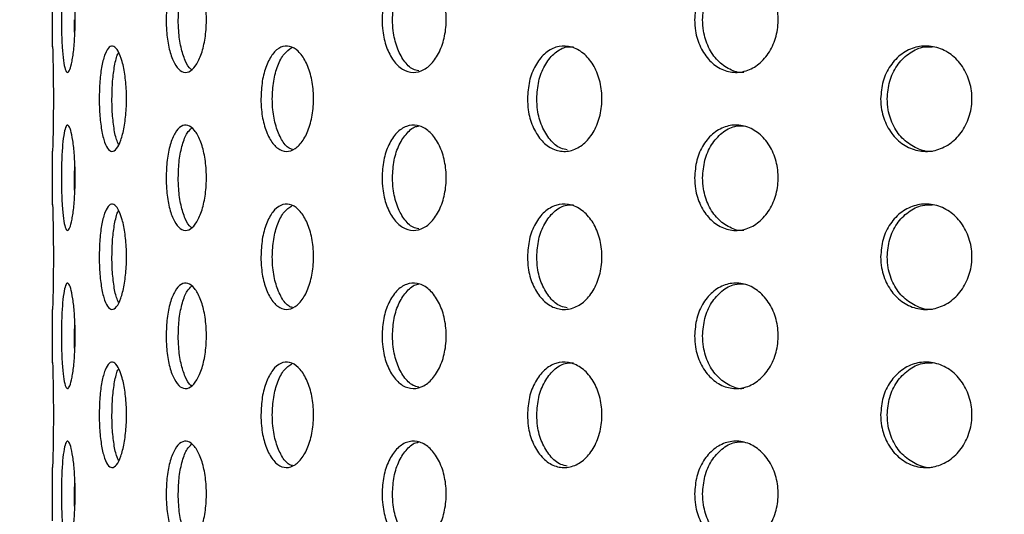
# Model space of a CAD drawing. Header units: millimetres. Extents: x 9412 to 81449, y 6786 to 18619.
# Tile 22 of 41: x 78422 to 78497, y 11873 to 11910. Entities that reach past the tile are written whole.
import ezdxf

# ---------------------------------------------------------------- set-up
doc = ezdxf.new("R2010")
doc.units = ezdxf.units.MM
doc.layers.add('Rysunek', color=7, linetype='Continuous', lineweight=25)
doc.layers.add('S_OPISY_ZB', color=3, linetype='Continuous', lineweight=25)
doc.styles.add('ISOCP', font='simplex.shx', dxfattribs={"width": 0.7})
doc.styles.add('styl3', font='arial.ttf', dxfattribs={"height": 180})
doc.dimstyles.new('ISO-100', dxfattribs={"dimtxt": 180, "dimasz": 130, "dimexe": 1.25, "dimexo": 0.625, "dimgap": 35, "dimtad": 1, "dimtoh": 1, "dimdec": 0, "dimtxsty": 'styl3', "dimcen": 5, "dimclrt": 256, "dimadec": 0, "dimazin": 0, "dimtfac": 1, "dimtdec": 0, "dimtmove": 0, "dimatfit": 3, "dimfxl": 1, "dimarcsym": 0})

# ---------------------------------------------------------------- blocks, each defined once
blk = doc.blocks.new('*D2')
at = {"layer": 'Defpoints', "color": 0}
for p in [(79931.794, 13076.435), (76210.976, 13075.81), (79931.794, 11323.657)]:
    blk.add_point(p, dxfattribs=at)
at = {"layer": 'S_OPISY_ZB', "color": 0, "linetype": 'ByBlock', "lineweight": -2, "ltscale": 200}
for p, q in [((79931.794, 13075.81), (79931.794, 11322.407)), ((76210.976, 13075.185), (76210.976, 11322.407)), ((76340.976, 11323.657), (79801.794, 11323.657))]:
    blk.add_line(p, q, dxfattribs=at)
at = {"layer": 'S_OPISY_ZB', "color": 0}
for points in [[(76340.976, 11345.323), (76340.976, 11301.99), (76210.976, 11323.657)], [(79801.794, 11301.99), (79801.794, 11345.323), (79931.794, 11323.657)]]:
    blk.add_solid(points, dxfattribs=at)
at = {"layer": 'S_OPISY_ZB', "insert": (77821.625, 11408.657), "char_height": 100, "attachment_point": 5, "style": 'ISOCP'}
blk.add_mtext('3720', dxfattribs=at)

msp = doc.modelspace()

# ---------------------------------------------------------------- linework, layer by layer
at = {"layer": 'Rysunek', "ltscale": 200}
for p, q in [((78424.301, 11908.2, -1.415), (78424.301, 11912.258, -1.415)), ((78424.301, 11896.2, -1.415), (78424.301, 11900.258, -1.415)), ((78425.964, 11898.251, -1.415), (78425.983, 11899.342, -1.415)), ((78424.301, 11884.2, -1.415), (78424.301, 11888.258, -1.415)), ((78425.964, 11886.251, -1.415), (78425.983, 11887.342, -1.415)), ((78424.301, 11872.2, -1.415), (78424.301, 11876.258, -1.415)), ((78425.964, 11874.251, -1.415), (78425.983, 11875.342, -1.415))]:
    msp.add_line(p, q, dxfattribs=at)
for points, knots in [([(78424.972, 11910.251, -1.415), (78424.976, 11910.701, -1.415), (78424.985, 11911.6, -1.415), (78425.056, 11912.797, -1.415), (78425.168, 11913.708, -1.415), (78425.318, 11914.228, -1.415), (78425.494, 11914.301, -1.415), (78425.677, 11913.917, -1.415), (78425.843, 11913.12, -1.415), (78425.965, 11911.999, -1.415), (78426.025, 11910.682, -1.415), (78426.011, 11909.316, -1.415), (78425.926, 11908.055, -1.415), (78425.785, 11907.043, -1.415), (78425.61, 11906.391, -1.415), (78425.426, 11906.175, -1.415), (78425.258, 11906.418, -1.415), (78425.121, 11907.093, -1.415), (78425.025, 11908.124, -1.415), (78424.978, 11909.239, -1.415), (78424.974, 11909.969, -1.415), (78424.972, 11910.251, -1.415)], [0, 0, 0, 0, 0.053672, 0.107343, 0.16103, 0.214727, 0.268407, 0.32207, 0.375742, 0.429435, 0.483129, 0.536801, 0.590464, 0.644143, 0.69784, 0.751527, 0.805193, 0.85886, 0.912547, 0.966244, 1, 1, 1, 1]), ([(78432.912, 11910.251, -1.415), (78432.927, 11910.701, -1.415), (78432.959, 11911.6, -1.415), (78433.205, 11912.797, -1.415), (78433.574, 11913.708, -1.415), (78434.045, 11914.228, -1.415), (78434.565, 11914.301, -1.415), (78435.079, 11913.917, -1.415), (78435.523, 11913.12, -1.415), (78435.843, 11911.999, -1.415), (78435.995, 11910.682, -1.415), (78435.96, 11909.316, -1.415), (78435.741, 11908.055, -1.415), (78435.37, 11907.043, -1.415), (78434.892, 11906.391, -1.415), (78434.369, 11906.175, -1.415), (78433.86, 11906.418, -1.415), (78433.422, 11907.093, -1.415), (78433.099, 11908.124, -1.415), (78432.934, 11909.239, -1.415), (78432.918, 11909.969, -1.415), (78432.912, 11910.251, -1.415)], [0, 0, 0, 0, 0.053672, 0.107343, 0.16103, 0.214727, 0.268407, 0.32207, 0.375742, 0.429435, 0.483129, 0.536801, 0.590464, 0.644144, 0.69784, 0.751528, 0.805193, 0.85886, 0.912547, 0.966244, 1, 1, 1, 1]), ([(78433.836, 11910.251, -1.415), (78433.851, 11910.702, -1.415), (78433.882, 11911.603, -1.415), (78434.13, 11912.788, -1.415), (78434.458, 11913.654, -1.415), (78434.733, 11913.906, -1.415), (78434.848, 11914.012, -1.415)], [0, 0, 0, 0, 0.268611, 0.537219, 0.805905, 1, 1, 1, 1]), ([(78449.294, 11910.251, -1.415), (78449.32, 11910.701, -1.415), (78449.372, 11911.6, -1.415), (78449.776, 11912.797, -1.415), (78450.377, 11913.708, -1.415), (78451.137, 11914.228, -1.415), (78451.967, 11914.301, -1.415), (78452.776, 11913.917, -1.415), (78453.469, 11913.12, -1.415), (78453.964, 11911.999, -1.415), (78454.198, 11910.682, -1.415), (78454.144, 11909.316, -1.415), (78453.807, 11908.055, -1.415), (78453.23, 11907.043, -1.415), (78452.483, 11906.391, -1.415), (78451.654, 11906.175, -1.415), (78450.841, 11906.418, -1.415), (78450.13, 11907.093, -1.415), (78449.602, 11908.124, -1.415), (78449.331, 11909.239, -1.415), (78449.305, 11909.969, -1.415), (78449.294, 11910.251, -1.415)], [0, 0, 0, 0, 0.053672, 0.107344, 0.16103, 0.214727, 0.268407, 0.32207, 0.375742, 0.429435, 0.483129, 0.536801, 0.590464, 0.644143, 0.69784, 0.751527, 0.805193, 0.85886, 0.912547, 0.966244, 1, 1, 1, 1]), ([(78450.088, 11910.251, -1.415), (78450.114, 11910.7, -1.415), (78450.165, 11911.599, -1.415), (78450.569, 11912.804, -1.415), (78451.173, 11913.681, -1.415), (78451.712, 11914.146, -1.415), (78452.028, 11914.162, -1.415), (78452.071, 11914.165, -1.415)], [0, 0, 0, 0, 0.240442, 0.48088, 0.721389, 0.961944, 1, 1, 1, 1]), ([(78473.003, 11910.251, -1.415), (78473.037, 11910.701, -1.415), (78473.106, 11911.6, -1.415), (78473.641, 11912.797, -1.415), (78474.433, 11913.708, -1.415), (78475.43, 11914.228, -1.415), (78476.512, 11914.301, -1.415), (78477.562, 11913.917, -1.415), (78478.456, 11913.12, -1.415), (78479.092, 11911.999, -1.415), (78479.394, 11910.682, -1.415), (78479.324, 11909.316, -1.415), (78478.891, 11908.055, -1.415), (78478.148, 11907.043, -1.415), (78477.182, 11906.391, -1.415), (78476.106, 11906.175, -1.415), (78475.042, 11906.418, -1.415), (78474.108, 11907.093, -1.415), (78473.411, 11908.124, -1.415), (78473.052, 11909.239, -1.415), (78473.017, 11909.969, -1.415), (78473.003, 11910.251, -1.415)], [0, 0, 0, 0, 0.053672, 0.107343, 0.16103, 0.214727, 0.268407, 0.32207, 0.375742, 0.429435, 0.483129, 0.536801, 0.590464, 0.644143, 0.69784, 0.751527, 0.805194, 0.85886, 0.912547, 0.966244, 1, 1, 1, 1]), ([(78473.612, 11910.251, -1.415), (78473.646, 11910.701, -1.415), (78473.715, 11911.6, -1.415), (78474.25, 11912.8, -1.415), (78475.042, 11913.696, -1.415), (78475.924, 11914.204, -1.415), (78476.516, 11914.201, -1.415), (78476.752, 11914.2, -1.415)], [0, 0, 0, 0, 0.214677, 0.429352, 0.644089, 0.858867, 1, 1, 1, 1]), ([(78425.985, 11909.12, -1.415), (78425.98, 11909.216, -1.415), (78425.964, 11909.571, -1.415), (78425.964, 11909.965, -1.415), (78425.964, 11910.251, -1.415)], [0, 0, 0, 0, 0.271123, 1, 1, 1, 1]), ([(78434.867, 11906.456, -1.415), (78434.843, 11906.466, -1.415), (78434.652, 11906.548, -1.415), (78434.349, 11907.12, -1.415), (78434.022, 11908.117, -1.415), (78433.859, 11909.24, -1.415), (78433.842, 11909.97, -1.415), (78433.836, 11910.251, -1.415)], [0, 0, 0, 0, 0.037549, 0.302685, 0.567927, 0.833217, 1, 1, 1, 1]), ([(78452.073, 11906.364, -1.415), (78451.93, 11906.395, -1.415), (78451.517, 11906.483, -1.415), (78450.925, 11907.107, -1.415), (78450.396, 11908.12, -1.415), (78450.125, 11909.24, -1.415), (78450.098, 11909.97, -1.415), (78450.088, 11910.251, -1.415)], [0, 0, 0, 0, 0.1269, 0.367421, 0.608039, 0.848701, 1, 1, 1, 1]), ([(78476.748, 11906.258, -1.415), (78476.737, 11906.256, -1.415), (78476.375, 11906.181, -1.415), (78475.649, 11906.451, -1.415), (78474.718, 11907.084, -1.415), (78474.02, 11908.126, -1.415), (78473.662, 11909.239, -1.415), (78473.626, 11909.969, -1.415), (78473.612, 11910.251, -1.415)], [0, 0, 0, 0, 0.006338, 0.22095, 0.435563, 0.650261, 0.864999, 1, 1, 1, 1]), ([(78424.302, 11908.2, -1.415), (78424.302, 11908.214, -1.415), (78424.3, 11908.269, -1.415), (78424.311, 11907.897, -1.415), (78424.331, 11907.125, -1.415), (78424.351, 11905.998, -1.415), (78424.363, 11904.682, -1.415), (78424.36, 11903.316, -1.415), (78424.344, 11902.054, -1.415), (78424.323, 11901.048, -1.415), (78424.304, 11900.376, -1.415), (78424.302, 11900.297, -1.415), (78424.301, 11900.258, -1.415)], [0, 0, 0, 0, 0.037008, 0.144335, 0.251679, 0.359067, 0.466455, 0.573801, 0.681127, 0.788487, 0.895881, 1, 1, 1, 1]), ([(78427.838, 11904.251, -1.415), (78427.849, 11904.701, -1.415), (78427.869, 11905.6, -1.415), (78428.029, 11906.797, -1.415), (78428.271, 11907.708, -1.415), (78428.584, 11908.228, -1.415), (78428.936, 11908.301, -1.415), (78429.287, 11907.917, -1.415), (78429.595, 11907.12, -1.415), (78429.818, 11905.999, -1.415), (78429.925, 11904.682, -1.415), (78429.9, 11903.316, -1.415), (78429.747, 11902.056, -1.415), (78429.488, 11901.043, -1.415), (78429.159, 11900.391, -1.415), (78428.803, 11900.175, -1.415), (78428.461, 11900.418, -1.415), (78428.171, 11901.093, -1.415), (78427.96, 11902.124, -1.415), (78427.853, 11903.239, -1.415), (78427.843, 11903.969, -1.415), (78427.838, 11904.251, -1.415)], [0, 0, 0, 0, 0.053672, 0.107343, 0.16103, 0.214727, 0.268407, 0.32207, 0.375742, 0.429435, 0.483129, 0.536801, 0.590464, 0.644143, 0.69784, 0.751527, 0.805193, 0.85886, 0.912547, 0.966244, 1, 1, 1, 1]), ([(78428.805, 11904.251, -1.415), (78428.815, 11904.703, -1.415), (78428.834, 11905.606, -1.415), (78428.998, 11906.776, -1.415), (78429.166, 11907.525, -1.415), (78429.293, 11907.719, -1.415), (78429.316, 11907.754, -1.415)], [0, 0, 0, 0, 0.31075, 0.621498, 0.932337, 1, 1, 1, 1]), ([(78440.105, 11904.251, -1.415), (78440.125, 11904.701, -1.415), (78440.167, 11905.6, -1.415), (78440.495, 11906.797, -1.415), (78440.984, 11907.708, -1.415), (78441.605, 11908.228, -1.415), (78442.286, 11908.301, -1.415), (78442.953, 11907.917, -1.415), (78443.527, 11907.12, -1.415), (78443.938, 11905.999, -1.415), (78444.133, 11904.682, -1.415), (78444.087, 11903.316, -1.415), (78443.808, 11902.056, -1.415), (78443.329, 11901.043, -1.415), (78442.711, 11900.391, -1.415), (78442.03, 11900.175, -1.415), (78441.363, 11900.418, -1.415), (78440.783, 11901.093, -1.415), (78440.354, 11902.124, -1.415), (78440.135, 11903.239, -1.415), (78440.113, 11903.969, -1.415), (78440.105, 11904.251, -1.415)], [0, 0, 0, 0, 0.053672, 0.107343, 0.16103, 0.214727, 0.268407, 0.32207, 0.375742, 0.429435, 0.483129, 0.536801, 0.590464, 0.644143, 0.69784, 0.751527, 0.805193, 0.85886, 0.912547, 0.966244, 1, 1, 1, 1]), ([(78440.971, 11904.251, -1.415), (78440.992, 11904.701, -1.415), (78441.033, 11905.602, -1.415), (78441.362, 11906.791, -1.415), (78441.839, 11907.714, -1.415), (78442.251, 11907.993, -1.415), (78442.451, 11908.128, -1.415)], [0, 0, 0, 0, 0.253096, 0.506191, 0.75936, 1, 1, 1, 1]), ([(78460.323, 11904.251, -1.415), (78460.354, 11904.701, -1.415), (78460.414, 11905.6, -1.415), (78460.888, 11906.797, -1.415), (78461.591, 11907.708, -1.415), (78462.476, 11908.228, -1.415), (78463.441, 11908.301, -1.415), (78464.378, 11907.917, -1.415), (78465.179, 11907.12, -1.415), (78465.749, 11905.999, -1.415), (78466.019, 11904.682, -1.415), (78465.957, 11903.316, -1.415), (78465.569, 11902.056, -1.415), (78464.903, 11901.043, -1.415), (78464.039, 11900.391, -1.415), (78463.078, 11900.175, -1.415), (78462.132, 11900.418, -1.415), (78461.302, 11901.093, -1.415), (78460.685, 11902.124, -1.415), (78460.367, 11903.239, -1.415), (78460.335, 11903.969, -1.415), (78460.323, 11904.251, -1.415)], [0, 0, 0, 0, 0.053672, 0.107343, 0.16103, 0.214727, 0.268407, 0.32207, 0.375742, 0.429435, 0.483129, 0.536801, 0.590464, 0.644143, 0.69784, 0.751527, 0.805193, 0.85886, 0.912547, 0.966244, 1, 1, 1, 1]), ([(78461.031, 11904.251, -1.415), (78461.061, 11904.701, -1.415), (78461.122, 11905.6, -1.415), (78461.595, 11906.8, -1.415), (78462.298, 11907.696, -1.415), (78463.081, 11908.204, -1.415), (78463.609, 11908.201, -1.415), (78463.819, 11908.2, -1.415)], [0, 0, 0, 0, 0.214677, 0.429351, 0.644089, 0.858867, 1, 1, 1, 1]), ([(78487.117, 11904.251, -1.415), (78487.154, 11904.701, -1.415), (78487.229, 11905.6, -1.415), (78487.817, 11906.797, -1.415), (78488.685, 11907.708, -1.415), (78489.776, 11908.228, -1.415), (78490.958, 11908.301, -1.415), (78492.101, 11907.917, -1.415), (78493.075, 11907.12, -1.415), (78493.765, 11905.999, -1.415), (78494.092, 11904.682, -1.415), (78494.016, 11903.316, -1.415), (78493.547, 11902.056, -1.415), (78492.739, 11901.043, -1.415), (78491.688, 11900.391, -1.415), (78490.514, 11900.175, -1.415), (78489.352, 11900.418, -1.415), (78488.329, 11901.093, -1.415), (78487.565, 11902.124, -1.415), (78487.171, 11903.239, -1.415), (78487.132, 11903.969, -1.415), (78487.117, 11904.251, -1.415)], [0, 0, 0, 0, 0.053672, 0.107343, 0.16103, 0.214727, 0.268407, 0.32207, 0.375742, 0.429435, 0.483129, 0.536801, 0.590464, 0.644143, 0.69784, 0.751527, 0.805193, 0.85886, 0.912547, 0.966244, 1, 1, 1, 1]), ([(78487.617, 11904.251, -1.415), (78487.655, 11904.701, -1.415), (78487.73, 11905.6, -1.415), (78488.317, 11906.8, -1.415), (78489.186, 11907.696, -1.415), (78490.15, 11908.204, -1.415), (78490.797, 11908.201, -1.415), (78491.054, 11908.2, -1.415)], [0, 0, 0, 0, 0.214677, 0.429351, 0.644089, 0.858868, 1, 1, 1, 1]), ([(78429.312, 11900.777, -1.415), (78429.256, 11900.891, -1.415), (78429.101, 11901.207, -1.415), (78428.928, 11902.135, -1.415), (78428.819, 11903.237, -1.415), (78428.809, 11903.969, -1.415), (78428.805, 11904.251, -1.415)], [0, 0, 0, 0, 0.177287, 0.490228, 0.803223, 1, 1, 1, 1]), ([(78442.495, 11900.398, -1.415), (78442.41, 11900.422, -1.415), (78442.104, 11900.508, -1.415), (78441.652, 11901.111, -1.415), (78441.22, 11902.119, -1.415), (78441.001, 11903.24, -1.415), (78440.979, 11903.97, -1.415), (78440.971, 11904.251, -1.415)], [0, 0, 0, 0, 0.095703, 0.344819, 0.594034, 0.843293, 1, 1, 1, 1]), ([(78463.349, 11900.364, -1.415), (78463.183, 11900.395, -1.415), (78462.702, 11900.483, -1.415), (78462.011, 11901.107, -1.415), (78461.391, 11902.12, -1.415), (78461.074, 11903.24, -1.415), (78461.043, 11903.97, -1.415), (78461.031, 11904.251, -1.415)], [0, 0, 0, 0, 0.126904, 0.367424, 0.608041, 0.8487, 1, 1, 1, 1]), ([(78491.05, 11900.258, -1.415), (78491.038, 11900.256, -1.415), (78490.643, 11900.181, -1.415), (78489.849, 11900.451, -1.415), (78488.83, 11901.084, -1.415), (78488.065, 11902.126, -1.415), (78487.671, 11903.239, -1.415), (78487.632, 11903.969, -1.415), (78487.617, 11904.251, -1.415)], [0, 0, 0, 0, 0.006337, 0.220949, 0.435563, 0.650261, 0.864997, 1, 1, 1, 1]), ([(78424.972, 11898.251, -1.415), (78424.976, 11898.701, -1.415), (78424.985, 11899.6, -1.415), (78425.056, 11900.797, -1.415), (78425.168, 11901.708, -1.415), (78425.318, 11902.228, -1.415), (78425.494, 11902.301, -1.415), (78425.677, 11901.917, -1.415), (78425.843, 11901.12, -1.415), (78425.965, 11899.999, -1.415), (78426.025, 11898.682, -1.415), (78426.011, 11897.316, -1.415), (78425.926, 11896.056, -1.415), (78425.785, 11895.043, -1.415), (78425.61, 11894.391, -1.415), (78425.426, 11894.175, -1.415), (78425.258, 11894.418, -1.415), (78425.121, 11895.093, -1.415), (78425.025, 11896.124, -1.415), (78424.978, 11897.239, -1.415), (78424.974, 11897.969, -1.415), (78424.972, 11898.251, -1.415)], [0, 0, 0, 0, 0.053672, 0.107343, 0.16103, 0.214727, 0.268407, 0.32207, 0.375742, 0.429435, 0.483129, 0.536801, 0.590464, 0.644144, 0.69784, 0.751528, 0.805194, 0.85886, 0.912547, 0.966244, 1, 1, 1, 1]), ([(78432.912, 11898.251, -1.415), (78432.927, 11898.701, -1.415), (78432.959, 11899.6, -1.415), (78433.205, 11900.797, -1.415), (78433.574, 11901.708, -1.415), (78434.045, 11902.228, -1.415), (78434.565, 11902.301, -1.415), (78435.079, 11901.917, -1.415), (78435.523, 11901.12, -1.415), (78435.843, 11899.999, -1.415), (78435.995, 11898.682, -1.415), (78435.96, 11897.316, -1.415), (78435.741, 11896.056, -1.415), (78435.37, 11895.043, -1.415), (78434.892, 11894.391, -1.415), (78434.369, 11894.175, -1.415), (78433.86, 11894.418, -1.415), (78433.422, 11895.093, -1.415), (78433.099, 11896.124, -1.415), (78432.934, 11897.239, -1.415), (78432.918, 11897.969, -1.415), (78432.912, 11898.251, -1.415)], [0, 0, 0, 0, 0.053672, 0.107343, 0.161031, 0.214727, 0.268407, 0.32207, 0.375742, 0.429435, 0.483129, 0.536801, 0.590464, 0.644144, 0.69784, 0.751528, 0.805194, 0.85886, 0.912547, 0.966244, 1, 1, 1, 1]), ([(78433.836, 11898.251, -1.415), (78433.851, 11898.702, -1.415), (78433.882, 11899.603, -1.415), (78434.13, 11900.788, -1.415), (78434.458, 11901.654, -1.415), (78434.733, 11901.906, -1.415), (78434.848, 11902.012, -1.415)], [0, 0, 0, 0, 0.268611, 0.537219, 0.805905, 1, 1, 1, 1]), ([(78449.294, 11898.251, -1.415), (78449.32, 11898.701, -1.415), (78449.372, 11899.6, -1.415), (78449.776, 11900.797, -1.415), (78450.377, 11901.708, -1.415), (78451.137, 11902.228, -1.415), (78451.967, 11902.301, -1.415), (78452.776, 11901.917, -1.415), (78453.469, 11901.12, -1.415), (78453.964, 11899.999, -1.415), (78454.198, 11898.682, -1.415), (78454.144, 11897.316, -1.415), (78453.807, 11896.056, -1.415), (78453.23, 11895.043, -1.415), (78452.483, 11894.391, -1.415), (78451.654, 11894.175, -1.415), (78450.841, 11894.418, -1.415), (78450.13, 11895.093, -1.415), (78449.602, 11896.124, -1.415), (78449.331, 11897.239, -1.415), (78449.305, 11897.969, -1.415), (78449.294, 11898.251, -1.415)], [0, 0, 0, 0, 0.053672, 0.107344, 0.16103, 0.214727, 0.268408, 0.32207, 0.375742, 0.429435, 0.483129, 0.536801, 0.590464, 0.644144, 0.69784, 0.751528, 0.805194, 0.85886, 0.912547, 0.966244, 1, 1, 1, 1]), ([(78450.088, 11898.251, -1.415), (78450.114, 11898.7, -1.415), (78450.165, 11899.599, -1.415), (78450.569, 11900.804, -1.415), (78451.173, 11901.681, -1.415), (78451.712, 11902.146, -1.415), (78452.028, 11902.162, -1.415), (78452.071, 11902.165, -1.415)], [0, 0, 0, 0, 0.240442, 0.48088, 0.721389, 0.961944, 1, 1, 1, 1]), ([(78473.003, 11898.251, -1.415), (78473.037, 11898.701, -1.415), (78473.106, 11899.6, -1.415), (78473.641, 11900.797, -1.415), (78474.433, 11901.708, -1.415), (78475.43, 11902.228, -1.415), (78476.512, 11902.301, -1.415), (78477.562, 11901.917, -1.415), (78478.456, 11901.12, -1.415), (78479.092, 11899.999, -1.415), (78479.394, 11898.682, -1.415), (78479.324, 11897.316, -1.415), (78478.891, 11896.056, -1.415), (78478.148, 11895.043, -1.415), (78477.182, 11894.391, -1.415), (78476.106, 11894.175, -1.415), (78475.042, 11894.418, -1.415), (78474.108, 11895.093, -1.415), (78473.411, 11896.124, -1.415), (78473.052, 11897.239, -1.415), (78473.017, 11897.969, -1.415), (78473.003, 11898.251, -1.415)], [0, 0, 0, 0, 0.053672, 0.107343, 0.161031, 0.214727, 0.268407, 0.32207, 0.375742, 0.429435, 0.483129, 0.536801, 0.590464, 0.644144, 0.69784, 0.751528, 0.805194, 0.85886, 0.912547, 0.966244, 1, 1, 1, 1]), ([(78473.612, 11898.251, -1.415), (78473.646, 11898.701, -1.415), (78473.715, 11899.6, -1.415), (78474.25, 11900.8, -1.415), (78475.042, 11901.696, -1.415), (78475.924, 11902.204, -1.415), (78476.516, 11902.201, -1.415), (78476.752, 11902.2, -1.415)], [0, 0, 0, 0, 0.214677, 0.429352, 0.64409, 0.858867, 1, 1, 1, 1]), ([(78425.985, 11897.12, -1.415), (78425.98, 11897.216, -1.415), (78425.964, 11897.571, -1.415), (78425.964, 11897.965, -1.415), (78425.964, 11898.251, -1.415)], [0, 0, 0, 0, 0.271118, 1, 1, 1, 1]), ([(78434.867, 11894.456, -1.415), (78434.843, 11894.466, -1.415), (78434.652, 11894.548, -1.415), (78434.349, 11895.12, -1.415), (78434.022, 11896.117, -1.415), (78433.859, 11897.24, -1.415), (78433.842, 11897.97, -1.415), (78433.836, 11898.251, -1.415)], [0, 0, 0, 0, 0.037549, 0.302685, 0.567928, 0.833217, 1, 1, 1, 1]), ([(78452.073, 11894.364, -1.415), (78451.93, 11894.395, -1.415), (78451.517, 11894.483, -1.415), (78450.925, 11895.107, -1.415), (78450.396, 11896.12, -1.415), (78450.125, 11897.24, -1.415), (78450.098, 11897.97, -1.415), (78450.088, 11898.251, -1.415)], [0, 0, 0, 0, 0.1269, 0.367421, 0.60804, 0.848701, 1, 1, 1, 1]), ([(78476.748, 11894.258, -1.415), (78476.737, 11894.256, -1.415), (78476.375, 11894.181, -1.415), (78475.649, 11894.451, -1.415), (78474.718, 11895.084, -1.415), (78474.02, 11896.126, -1.415), (78473.662, 11897.239, -1.415), (78473.626, 11897.969, -1.415), (78473.612, 11898.251, -1.415)], [0, 0, 0, 0, 0.006338, 0.22095, 0.435563, 0.650262, 0.864999, 1, 1, 1, 1]), ([(78424.302, 11896.2, -1.415), (78424.302, 11896.214, -1.415), (78424.3, 11896.269, -1.415), (78424.311, 11895.897, -1.415), (78424.331, 11895.125, -1.415), (78424.351, 11893.998, -1.415), (78424.363, 11892.682, -1.415), (78424.36, 11891.316, -1.415), (78424.344, 11890.054, -1.415), (78424.323, 11889.048, -1.415), (78424.304, 11888.376, -1.415), (78424.302, 11888.297, -1.415), (78424.301, 11888.258, -1.415)], [0, 0, 0, 0, 0.037008, 0.144335, 0.251679, 0.359066, 0.466454, 0.5738, 0.681127, 0.788487, 0.895881, 1, 1, 1, 1]), ([(78427.838, 11892.251, -1.415), (78427.849, 11892.701, -1.415), (78427.869, 11893.6, -1.415), (78428.029, 11894.797, -1.415), (78428.271, 11895.708, -1.415), (78428.584, 11896.228, -1.415), (78428.936, 11896.301, -1.415), (78429.287, 11895.917, -1.415), (78429.595, 11895.12, -1.415), (78429.818, 11893.999, -1.415), (78429.925, 11892.682, -1.415), (78429.9, 11891.316, -1.415), (78429.747, 11890.056, -1.415), (78429.488, 11889.043, -1.415), (78429.159, 11888.391, -1.415), (78428.803, 11888.175, -1.415), (78428.461, 11888.418, -1.415), (78428.171, 11889.093, -1.415), (78427.96, 11890.124, -1.415), (78427.853, 11891.239, -1.415), (78427.843, 11891.969, -1.415), (78427.838, 11892.251, -1.415)], [0, 0, 0, 0, 0.053672, 0.107343, 0.16103, 0.214727, 0.268407, 0.32207, 0.375742, 0.429435, 0.483129, 0.536801, 0.590464, 0.644143, 0.69784, 0.751527, 0.805193, 0.85886, 0.912547, 0.966244, 1, 1, 1, 1]), ([(78440.105, 11892.251, -1.415), (78440.125, 11892.701, -1.415), (78440.167, 11893.6, -1.415), (78440.495, 11894.797, -1.415), (78440.984, 11895.708, -1.415), (78441.605, 11896.228, -1.415), (78442.286, 11896.301, -1.415), (78442.953, 11895.917, -1.415), (78443.527, 11895.12, -1.415), (78443.938, 11893.999, -1.415), (78444.133, 11892.682, -1.415), (78444.087, 11891.316, -1.415), (78443.808, 11890.056, -1.415), (78443.329, 11889.043, -1.415), (78442.711, 11888.391, -1.415), (78442.03, 11888.175, -1.415), (78441.363, 11888.418, -1.415), (78440.783, 11889.093, -1.415), (78440.354, 11890.124, -1.415), (78440.135, 11891.239, -1.415), (78440.113, 11891.969, -1.415), (78440.105, 11892.251, -1.415)], [0, 0, 0, 0, 0.053672, 0.107343, 0.16103, 0.214727, 0.268408, 0.32207, 0.375742, 0.429435, 0.483129, 0.536801, 0.590464, 0.644143, 0.69784, 0.751527, 0.805193, 0.85886, 0.912547, 0.966244, 1, 1, 1, 1]), ([(78440.971, 11892.251, -1.415), (78440.992, 11892.701, -1.415), (78441.033, 11893.602, -1.415), (78441.362, 11894.791, -1.415), (78441.839, 11895.714, -1.415), (78442.251, 11895.993, -1.415), (78442.451, 11896.128, -1.415)], [0, 0, 0, 0, 0.253096, 0.506192, 0.75936, 1, 1, 1, 1]), ([(78460.323, 11892.251, -1.415), (78460.354, 11892.701, -1.415), (78460.414, 11893.6, -1.415), (78460.888, 11894.797, -1.415), (78461.591, 11895.708, -1.415), (78462.476, 11896.228, -1.415), (78463.441, 11896.301, -1.415), (78464.378, 11895.917, -1.415), (78465.179, 11895.12, -1.415), (78465.749, 11893.999, -1.415), (78466.019, 11892.682, -1.415), (78465.957, 11891.316, -1.415), (78465.569, 11890.056, -1.415), (78464.903, 11889.043, -1.415), (78464.039, 11888.391, -1.415), (78463.078, 11888.175, -1.415), (78462.132, 11888.418, -1.415), (78461.302, 11889.093, -1.415), (78460.685, 11890.124, -1.415), (78460.367, 11891.239, -1.415), (78460.335, 11891.969, -1.415), (78460.323, 11892.251, -1.415)], [0, 0, 0, 0, 0.053672, 0.107343, 0.16103, 0.214727, 0.268407, 0.32207, 0.375742, 0.429435, 0.483129, 0.536801, 0.590464, 0.644143, 0.69784, 0.751527, 0.805193, 0.85886, 0.912547, 0.966244, 1, 1, 1, 1]), ([(78461.031, 11892.251, -1.415), (78461.061, 11892.701, -1.415), (78461.122, 11893.6, -1.415), (78461.595, 11894.8, -1.415), (78462.298, 11895.696, -1.415), (78463.081, 11896.204, -1.415), (78463.609, 11896.201, -1.415), (78463.819, 11896.2, -1.415)], [0, 0, 0, 0, 0.214677, 0.429352, 0.644089, 0.858867, 1, 1, 1, 1]), ([(78487.117, 11892.251, -1.415), (78487.154, 11892.701, -1.415), (78487.229, 11893.6, -1.415), (78487.817, 11894.797, -1.415), (78488.685, 11895.708, -1.415), (78489.776, 11896.228, -1.415), (78490.958, 11896.301, -1.415), (78492.101, 11895.917, -1.415), (78493.075, 11895.12, -1.415), (78493.765, 11893.999, -1.415), (78494.092, 11892.682, -1.415), (78494.016, 11891.316, -1.415), (78493.547, 11890.056, -1.415), (78492.739, 11889.043, -1.415), (78491.688, 11888.391, -1.415), (78490.514, 11888.175, -1.415), (78489.352, 11888.418, -1.415), (78488.329, 11889.093, -1.415), (78487.565, 11890.124, -1.415), (78487.171, 11891.239, -1.415), (78487.132, 11891.969, -1.415), (78487.117, 11892.251, -1.415)], [0, 0, 0, 0, 0.053672, 0.107343, 0.16103, 0.214727, 0.268407, 0.32207, 0.375742, 0.429435, 0.483129, 0.536801, 0.590464, 0.644143, 0.69784, 0.751527, 0.805193, 0.85886, 0.912547, 0.966244, 1, 1, 1, 1]), ([(78487.617, 11892.251, -1.415), (78487.655, 11892.701, -1.415), (78487.73, 11893.6, -1.415), (78488.317, 11894.8, -1.415), (78489.186, 11895.696, -1.415), (78490.15, 11896.204, -1.415), (78490.797, 11896.201, -1.415), (78491.054, 11896.2, -1.415)], [0, 0, 0, 0, 0.214676, 0.429352, 0.644089, 0.858868, 1, 1, 1, 1]), ([(78428.805, 11892.251, -1.415), (78428.815, 11892.703, -1.415), (78428.834, 11893.606, -1.415), (78428.998, 11894.776, -1.415), (78429.166, 11895.525, -1.415), (78429.293, 11895.719, -1.415), (78429.316, 11895.754, -1.415)], [0, 0, 0, 0, 0.31075, 0.621499, 0.932337, 1, 1, 1, 1]), ([(78429.312, 11888.777, -1.415), (78429.256, 11888.891, -1.415), (78429.101, 11889.207, -1.415), (78428.928, 11890.135, -1.415), (78428.819, 11891.237, -1.415), (78428.809, 11891.969, -1.415), (78428.805, 11892.251, -1.415)], [0, 0, 0, 0, 0.177287, 0.490228, 0.803225, 1, 1, 1, 1]), ([(78442.495, 11888.398, -1.415), (78442.41, 11888.422, -1.415), (78442.104, 11888.508, -1.415), (78441.652, 11889.111, -1.415), (78441.22, 11890.119, -1.415), (78441.001, 11891.24, -1.415), (78440.979, 11891.97, -1.415), (78440.971, 11892.251, -1.415)], [0, 0, 0, 0, 0.095703, 0.344819, 0.594034, 0.843294, 1, 1, 1, 1]), ([(78463.349, 11888.364, -1.415), (78463.183, 11888.395, -1.415), (78462.702, 11888.483, -1.415), (78462.011, 11889.107, -1.415), (78461.391, 11890.12, -1.415), (78461.074, 11891.24, -1.415), (78461.043, 11891.97, -1.415), (78461.031, 11892.251, -1.415)], [0, 0, 0, 0, 0.126904, 0.367424, 0.608041, 0.848701, 1, 1, 1, 1]), ([(78491.05, 11888.258, -1.415), (78491.038, 11888.256, -1.415), (78490.643, 11888.181, -1.415), (78489.849, 11888.451, -1.415), (78488.83, 11889.084, -1.415), (78488.065, 11890.126, -1.415), (78487.671, 11891.239, -1.415), (78487.632, 11891.969, -1.415), (78487.617, 11892.251, -1.415)], [0, 0, 0, 0, 0.006337, 0.22095, 0.435563, 0.650261, 0.864999, 1, 1, 1, 1]), ([(78424.972, 11886.251, -1.415), (78424.976, 11886.701, -1.415), (78424.985, 11887.6, -1.415), (78425.056, 11888.797, -1.415), (78425.168, 11889.708, -1.415), (78425.318, 11890.228, -1.415), (78425.494, 11890.301, -1.415), (78425.677, 11889.917, -1.415), (78425.843, 11889.12, -1.415), (78425.965, 11887.999, -1.415), (78426.025, 11886.682, -1.415), (78426.011, 11885.316, -1.415), (78425.926, 11884.056, -1.415), (78425.785, 11883.043, -1.415), (78425.61, 11882.391, -1.415), (78425.426, 11882.175, -1.415), (78425.258, 11882.418, -1.415), (78425.121, 11883.093, -1.415), (78425.025, 11884.124, -1.415), (78424.978, 11885.239, -1.415), (78424.974, 11885.969, -1.415), (78424.972, 11886.251, -1.415)], [0, 0, 0, 0, 0.053672, 0.107344, 0.161031, 0.214727, 0.268408, 0.32207, 0.375742, 0.429436, 0.483129, 0.536801, 0.590464, 0.644144, 0.69784, 0.751528, 0.805194, 0.85886, 0.912547, 0.966244, 1, 1, 1, 1]), ([(78432.912, 11886.251, -1.415), (78432.927, 11886.701, -1.415), (78432.959, 11887.6, -1.415), (78433.205, 11888.797, -1.415), (78433.574, 11889.708, -1.415), (78434.045, 11890.228, -1.415), (78434.565, 11890.301, -1.415), (78435.079, 11889.917, -1.415), (78435.523, 11889.12, -1.415), (78435.843, 11887.999, -1.415), (78435.995, 11886.682, -1.415), (78435.96, 11885.316, -1.415), (78435.741, 11884.056, -1.415), (78435.37, 11883.043, -1.415), (78434.892, 11882.391, -1.415), (78434.369, 11882.175, -1.415), (78433.86, 11882.418, -1.415), (78433.422, 11883.093, -1.415), (78433.099, 11884.124, -1.415), (78432.934, 11885.239, -1.415), (78432.918, 11885.969, -1.415), (78432.912, 11886.251, -1.415)], [0, 0, 0, 0, 0.053672, 0.107344, 0.161031, 0.214727, 0.268408, 0.32207, 0.375742, 0.429436, 0.483129, 0.536801, 0.590464, 0.644144, 0.69784, 0.751528, 0.805194, 0.85886, 0.912547, 0.966244, 1, 1, 1, 1]), ([(78433.836, 11886.251, -1.415), (78433.851, 11886.702, -1.415), (78433.882, 11887.603, -1.415), (78434.13, 11888.788, -1.415), (78434.458, 11889.654, -1.415), (78434.733, 11889.906, -1.415), (78434.848, 11890.012, -1.415)], [0, 0, 0, 0, 0.268611, 0.537219, 0.805905, 1, 1, 1, 1]), ([(78449.294, 11886.251, -1.415), (78449.32, 11886.701, -1.415), (78449.372, 11887.6, -1.415), (78449.776, 11888.797, -1.415), (78450.377, 11889.708, -1.415), (78451.137, 11890.228, -1.415), (78451.967, 11890.301, -1.415), (78452.776, 11889.917, -1.415), (78453.469, 11889.12, -1.415), (78453.964, 11887.999, -1.415), (78454.198, 11886.682, -1.415), (78454.144, 11885.316, -1.415), (78453.807, 11884.056, -1.415), (78453.23, 11883.043, -1.415), (78452.483, 11882.391, -1.415), (78451.654, 11882.175, -1.415), (78450.841, 11882.418, -1.415), (78450.13, 11883.093, -1.415), (78449.602, 11884.124, -1.415), (78449.331, 11885.239, -1.415), (78449.305, 11885.969, -1.415), (78449.294, 11886.251, -1.415)], [0, 0, 0, 0, 0.053672, 0.107344, 0.161031, 0.214727, 0.268408, 0.32207, 0.375742, 0.429436, 0.483129, 0.536801, 0.590464, 0.644144, 0.69784, 0.751528, 0.805194, 0.85886, 0.912547, 0.966244, 1, 1, 1, 1]), ([(78450.088, 11886.251, -1.415), (78450.114, 11886.7, -1.415), (78450.165, 11887.599, -1.415), (78450.569, 11888.804, -1.415), (78451.173, 11889.681, -1.415), (78451.712, 11890.146, -1.415), (78452.028, 11890.162, -1.415), (78452.071, 11890.165, -1.415)], [0, 0, 0, 0, 0.240442, 0.48088, 0.721389, 0.961944, 1, 1, 1, 1]), ([(78473.003, 11886.251, -1.415), (78473.037, 11886.701, -1.415), (78473.106, 11887.6, -1.415), (78473.641, 11888.797, -1.415), (78474.433, 11889.708, -1.415), (78475.43, 11890.228, -1.415), (78476.512, 11890.301, -1.415), (78477.562, 11889.917, -1.415), (78478.456, 11889.12, -1.415), (78479.092, 11887.999, -1.415), (78479.394, 11886.682, -1.415), (78479.324, 11885.316, -1.415), (78478.891, 11884.056, -1.415), (78478.148, 11883.043, -1.415), (78477.182, 11882.391, -1.415), (78476.106, 11882.175, -1.415), (78475.042, 11882.418, -1.415), (78474.108, 11883.093, -1.415), (78473.411, 11884.124, -1.415), (78473.052, 11885.239, -1.415), (78473.017, 11885.969, -1.415), (78473.003, 11886.251, -1.415)], [0, 0, 0, 0, 0.053672, 0.107344, 0.161031, 0.214727, 0.268408, 0.32207, 0.375742, 0.429435, 0.483129, 0.536801, 0.590464, 0.644144, 0.69784, 0.751528, 0.805194, 0.85886, 0.912547, 0.966244, 1, 1, 1, 1]), ([(78473.612, 11886.251, -1.415), (78473.646, 11886.701, -1.415), (78473.715, 11887.6, -1.415), (78474.25, 11888.8, -1.415), (78475.042, 11889.696, -1.415), (78475.924, 11890.204, -1.415), (78476.516, 11890.201, -1.415), (78476.752, 11890.2, -1.415)], [0, 0, 0, 0, 0.214677, 0.429352, 0.64409, 0.858867, 1, 1, 1, 1]), ([(78425.985, 11885.12, -1.415), (78425.98, 11885.216, -1.415), (78425.964, 11885.571, -1.415), (78425.964, 11885.965, -1.415), (78425.964, 11886.251, -1.415)], [0, 0, 0, 0, 0.271118, 1, 1, 1, 1]), ([(78434.867, 11882.456, -1.415), (78434.843, 11882.466, -1.415), (78434.652, 11882.548, -1.415), (78434.349, 11883.12, -1.415), (78434.022, 11884.117, -1.415), (78433.859, 11885.24, -1.415), (78433.842, 11885.97, -1.415), (78433.836, 11886.251, -1.415)], [0, 0, 0, 0, 0.037549, 0.302685, 0.567928, 0.833217, 1, 1, 1, 1]), ([(78452.073, 11882.364, -1.415), (78451.93, 11882.395, -1.415), (78451.517, 11882.483, -1.415), (78450.925, 11883.107, -1.415), (78450.396, 11884.12, -1.415), (78450.125, 11885.24, -1.415), (78450.098, 11885.97, -1.415), (78450.088, 11886.251, -1.415)], [0, 0, 0, 0, 0.126899, 0.367421, 0.60804, 0.848701, 1, 1, 1, 1]), ([(78476.748, 11882.258, -1.415), (78476.737, 11882.256, -1.415), (78476.375, 11882.181, -1.415), (78475.649, 11882.451, -1.415), (78474.718, 11883.084, -1.415), (78474.02, 11884.126, -1.415), (78473.662, 11885.239, -1.415), (78473.626, 11885.969, -1.415), (78473.612, 11886.251, -1.415)], [0, 0, 0, 0, 0.006338, 0.22095, 0.435563, 0.650262, 0.864998, 1, 1, 1, 1]), ([(78424.302, 11884.2, -1.415), (78424.302, 11884.214, -1.415), (78424.3, 11884.269, -1.415), (78424.311, 11883.897, -1.415), (78424.331, 11883.125, -1.415), (78424.351, 11881.998, -1.415), (78424.363, 11880.682, -1.415), (78424.36, 11879.316, -1.415), (78424.344, 11878.054, -1.415), (78424.323, 11877.048, -1.415), (78424.304, 11876.376, -1.415), (78424.302, 11876.297, -1.415), (78424.301, 11876.258, -1.415)], [0, 0, 0, 0, 0.037008, 0.144335, 0.251679, 0.359067, 0.466455, 0.5738, 0.681127, 0.788487, 0.895881, 1, 1, 1, 1]), ([(78427.838, 11880.251, -1.415), (78427.849, 11880.701, -1.415), (78427.869, 11881.6, -1.415), (78428.029, 11882.797, -1.415), (78428.271, 11883.708, -1.415), (78428.584, 11884.228, -1.415), (78428.936, 11884.301, -1.415), (78429.287, 11883.917, -1.415), (78429.595, 11883.12, -1.415), (78429.818, 11881.999, -1.415), (78429.925, 11880.682, -1.415), (78429.9, 11879.316, -1.415), (78429.747, 11878.056, -1.415), (78429.488, 11877.043, -1.415), (78429.159, 11876.391, -1.415), (78428.803, 11876.175, -1.415), (78428.461, 11876.418, -1.415), (78428.171, 11877.093, -1.415), (78427.96, 11878.124, -1.415), (78427.853, 11879.239, -1.415), (78427.843, 11879.969, -1.415), (78427.838, 11880.251, -1.415)], [0, 0, 0, 0, 0.053672, 0.107343, 0.16103, 0.214727, 0.268407, 0.32207, 0.375742, 0.429435, 0.483129, 0.536801, 0.590464, 0.644143, 0.69784, 0.751528, 0.805194, 0.85886, 0.912547, 0.966244, 1, 1, 1, 1]), ([(78440.105, 11880.251, -1.415), (78440.125, 11880.701, -1.415), (78440.167, 11881.6, -1.415), (78440.495, 11882.797, -1.415), (78440.984, 11883.708, -1.415), (78441.605, 11884.228, -1.415), (78442.286, 11884.301, -1.415), (78442.953, 11883.917, -1.415), (78443.527, 11883.12, -1.415), (78443.938, 11881.999, -1.415), (78444.133, 11880.682, -1.415), (78444.087, 11879.316, -1.415), (78443.808, 11878.056, -1.415), (78443.329, 11877.043, -1.415), (78442.711, 11876.391, -1.415), (78442.03, 11876.175, -1.415), (78441.363, 11876.418, -1.415), (78440.783, 11877.093, -1.415), (78440.354, 11878.124, -1.415), (78440.135, 11879.239, -1.415), (78440.113, 11879.969, -1.415), (78440.105, 11880.251, -1.415)], [0, 0, 0, 0, 0.053672, 0.107343, 0.16103, 0.214727, 0.268408, 0.32207, 0.375742, 0.429435, 0.483129, 0.536801, 0.590464, 0.644144, 0.69784, 0.751527, 0.805193, 0.85886, 0.912547, 0.966244, 1, 1, 1, 1]), ([(78440.971, 11880.251, -1.415), (78440.992, 11880.701, -1.415), (78441.033, 11881.602, -1.415), (78441.362, 11882.791, -1.415), (78441.839, 11883.714, -1.415), (78442.251, 11883.993, -1.415), (78442.451, 11884.128, -1.415)], [0, 0, 0, 0, 0.253098, 0.506192, 0.75936, 1, 1, 1, 1]), ([(78460.323, 11880.251, -1.415), (78460.354, 11880.701, -1.415), (78460.414, 11881.6, -1.415), (78460.888, 11882.797, -1.415), (78461.591, 11883.708, -1.415), (78462.476, 11884.228, -1.415), (78463.441, 11884.301, -1.415), (78464.378, 11883.917, -1.415), (78465.179, 11883.12, -1.415), (78465.749, 11881.999, -1.415), (78466.019, 11880.682, -1.415), (78465.957, 11879.316, -1.415), (78465.569, 11878.056, -1.415), (78464.903, 11877.043, -1.415), (78464.039, 11876.391, -1.415), (78463.078, 11876.175, -1.415), (78462.132, 11876.418, -1.415), (78461.302, 11877.093, -1.415), (78460.685, 11878.124, -1.415), (78460.367, 11879.239, -1.415), (78460.335, 11879.969, -1.415), (78460.323, 11880.251, -1.415)], [0, 0, 0, 0, 0.053672, 0.107343, 0.16103, 0.214727, 0.268407, 0.32207, 0.375742, 0.429435, 0.483129, 0.536801, 0.590464, 0.644144, 0.69784, 0.751527, 0.805194, 0.85886, 0.912547, 0.966244, 1, 1, 1, 1]), ([(78461.031, 11880.251, -1.415), (78461.061, 11880.701, -1.415), (78461.122, 11881.6, -1.415), (78461.595, 11882.8, -1.415), (78462.298, 11883.696, -1.415), (78463.081, 11884.204, -1.415), (78463.609, 11884.201, -1.415), (78463.819, 11884.2, -1.415)], [0, 0, 0, 0, 0.214678, 0.429352, 0.644089, 0.858868, 1, 1, 1, 1]), ([(78487.117, 11880.251, -1.415), (78487.154, 11880.701, -1.415), (78487.229, 11881.6, -1.415), (78487.817, 11882.797, -1.415), (78488.685, 11883.708, -1.415), (78489.776, 11884.228, -1.415), (78490.958, 11884.301, -1.415), (78492.101, 11883.917, -1.415), (78493.075, 11883.12, -1.415), (78493.765, 11881.999, -1.415), (78494.092, 11880.682, -1.415), (78494.016, 11879.316, -1.415), (78493.547, 11878.056, -1.415), (78492.739, 11877.043, -1.415), (78491.688, 11876.391, -1.415), (78490.514, 11876.175, -1.415), (78489.352, 11876.418, -1.415), (78488.329, 11877.093, -1.415), (78487.565, 11878.124, -1.415), (78487.171, 11879.239, -1.415), (78487.132, 11879.969, -1.415), (78487.117, 11880.251, -1.415)], [0, 0, 0, 0, 0.053672, 0.107343, 0.16103, 0.214727, 0.268407, 0.32207, 0.375742, 0.429435, 0.483129, 0.536801, 0.590464, 0.644143, 0.69784, 0.751527, 0.805193, 0.85886, 0.912547, 0.966244, 1, 1, 1, 1]), ([(78487.617, 11880.251, -1.415), (78487.655, 11880.701, -1.415), (78487.73, 11881.6, -1.415), (78488.317, 11882.8, -1.415), (78489.186, 11883.696, -1.415), (78490.15, 11884.204, -1.415), (78490.797, 11884.201, -1.415), (78491.054, 11884.2, -1.415)], [0, 0, 0, 0, 0.214678, 0.429352, 0.644089, 0.858868, 1, 1, 1, 1]), ([(78428.805, 11880.251, -1.415), (78428.815, 11880.703, -1.415), (78428.834, 11881.606, -1.415), (78428.998, 11882.776, -1.415), (78429.166, 11883.525, -1.415), (78429.293, 11883.719, -1.415), (78429.316, 11883.754, -1.415)], [0, 0, 0, 0, 0.310752, 0.621499, 0.932337, 1, 1, 1, 1]), ([(78429.312, 11876.777, -1.415), (78429.256, 11876.891, -1.415), (78429.101, 11877.207, -1.415), (78428.928, 11878.135, -1.415), (78428.819, 11879.237, -1.415), (78428.809, 11879.969, -1.415), (78428.805, 11880.251, -1.415)], [0, 0, 0, 0, 0.177287, 0.490229, 0.803224, 1, 1, 1, 1]), ([(78442.495, 11876.398, -1.415), (78442.41, 11876.422, -1.415), (78442.104, 11876.508, -1.415), (78441.652, 11877.111, -1.415), (78441.22, 11878.119, -1.415), (78441.001, 11879.24, -1.415), (78440.979, 11879.97, -1.415), (78440.971, 11880.251, -1.415)], [0, 0, 0, 0, 0.095703, 0.344819, 0.594035, 0.843294, 1, 1, 1, 1]), ([(78463.349, 11876.364, -1.415), (78463.183, 11876.395, -1.415), (78462.702, 11876.483, -1.415), (78462.011, 11877.107, -1.415), (78461.391, 11878.12, -1.415), (78461.074, 11879.24, -1.415), (78461.043, 11879.97, -1.415), (78461.031, 11880.251, -1.415)], [0, 0, 0, 0, 0.126904, 0.367424, 0.608042, 0.848701, 1, 1, 1, 1]), ([(78491.05, 11876.258, -1.415), (78491.038, 11876.256, -1.415), (78490.643, 11876.181, -1.415), (78489.849, 11876.451, -1.415), (78488.83, 11877.084, -1.415), (78488.065, 11878.126, -1.415), (78487.671, 11879.239, -1.415), (78487.632, 11879.969, -1.415), (78487.617, 11880.251, -1.415)], [0, 0, 0, 0, 0.006337, 0.22095, 0.435563, 0.650262, 0.864998, 1, 1, 1, 1]), ([(78424.972, 11874.251, -1.415), (78424.976, 11874.701, -1.415), (78424.985, 11875.6, -1.415), (78425.056, 11876.797, -1.415), (78425.168, 11877.708, -1.415), (78425.318, 11878.228, -1.415), (78425.494, 11878.301, -1.415), (78425.677, 11877.917, -1.415), (78425.843, 11877.12, -1.415), (78425.965, 11875.999, -1.415), (78426.025, 11874.682, -1.415), (78426.011, 11873.316, -1.415), (78425.926, 11872.056, -1.415), (78425.785, 11871.043, -1.415), (78425.61, 11870.391, -1.415), (78425.426, 11870.175, -1.415), (78425.258, 11870.418, -1.415), (78425.121, 11871.093, -1.415), (78425.025, 11872.124, -1.415), (78424.978, 11873.239, -1.415), (78424.974, 11873.969, -1.415), (78424.972, 11874.251, -1.415)], [0, 0, 0, 0, 0.053672, 0.107343, 0.16103, 0.214727, 0.268407, 0.32207, 0.375742, 0.429435, 0.483129, 0.536801, 0.590464, 0.644143, 0.69784, 0.751527, 0.805193, 0.85886, 0.912547, 0.966244, 1, 1, 1, 1]), ([(78432.912, 11874.251, -1.415), (78432.927, 11874.701, -1.415), (78432.959, 11875.6, -1.415), (78433.205, 11876.797, -1.415), (78433.574, 11877.708, -1.415), (78434.045, 11878.228, -1.415), (78434.565, 11878.301, -1.415), (78435.079, 11877.917, -1.415), (78435.523, 11877.12, -1.415), (78435.843, 11875.999, -1.415), (78435.995, 11874.682, -1.415), (78435.96, 11873.316, -1.415), (78435.741, 11872.056, -1.415), (78435.37, 11871.043, -1.415), (78434.892, 11870.391, -1.415), (78434.369, 11870.175, -1.415), (78433.86, 11870.418, -1.415), (78433.422, 11871.093, -1.415), (78433.099, 11872.124, -1.415), (78432.934, 11873.239, -1.415), (78432.918, 11873.969, -1.415), (78432.912, 11874.251, -1.415)], [0, 0, 0, 0, 0.053672, 0.107343, 0.16103, 0.214727, 0.268407, 0.32207, 0.375742, 0.429435, 0.483129, 0.536801, 0.590464, 0.644143, 0.69784, 0.751528, 0.805193, 0.85886, 0.912547, 0.966244, 1, 1, 1, 1]), ([(78433.836, 11874.251, -1.415), (78433.851, 11874.702, -1.415), (78433.882, 11875.603, -1.415), (78434.13, 11876.788, -1.415), (78434.458, 11877.654, -1.415), (78434.733, 11877.906, -1.415), (78434.848, 11878.012, -1.415)], [0, 0, 0, 0, 0.26861, 0.537219, 0.805905, 1, 1, 1, 1]), ([(78449.294, 11874.251, -1.415), (78449.32, 11874.701, -1.415), (78449.372, 11875.6, -1.415), (78449.776, 11876.797, -1.415), (78450.377, 11877.708, -1.415), (78451.137, 11878.228, -1.415), (78451.967, 11878.301, -1.415), (78452.776, 11877.917, -1.415), (78453.469, 11877.12, -1.415), (78453.964, 11875.999, -1.415), (78454.198, 11874.682, -1.415), (78454.144, 11873.316, -1.415), (78453.807, 11872.056, -1.415), (78453.23, 11871.043, -1.415), (78452.483, 11870.391, -1.415), (78451.654, 11870.175, -1.415), (78450.841, 11870.418, -1.415), (78450.13, 11871.093, -1.415), (78449.602, 11872.124, -1.415), (78449.331, 11873.239, -1.415), (78449.305, 11873.969, -1.415), (78449.294, 11874.251, -1.415)], [0, 0, 0, 0, 0.053672, 0.107344, 0.16103, 0.214727, 0.268407, 0.32207, 0.375742, 0.429435, 0.483129, 0.536801, 0.590464, 0.644143, 0.69784, 0.751527, 0.805193, 0.85886, 0.912547, 0.966244, 1, 1, 1, 1]), ([(78450.088, 11874.251, -1.415), (78450.114, 11874.7, -1.415), (78450.165, 11875.599, -1.415), (78450.569, 11876.804, -1.415), (78451.173, 11877.681, -1.415), (78451.712, 11878.146, -1.415), (78452.028, 11878.162, -1.415), (78452.071, 11878.165, -1.415)], [0, 0, 0, 0, 0.240441, 0.480881, 0.721389, 0.961944, 1, 1, 1, 1]), ([(78473.003, 11874.251, -1.415), (78473.037, 11874.701, -1.415), (78473.106, 11875.6, -1.415), (78473.641, 11876.797, -1.415), (78474.433, 11877.708, -1.415), (78475.43, 11878.228, -1.415), (78476.512, 11878.301, -1.415), (78477.562, 11877.917, -1.415), (78478.456, 11877.12, -1.415), (78479.092, 11875.999, -1.415), (78479.394, 11874.682, -1.415), (78479.324, 11873.316, -1.415), (78478.891, 11872.056, -1.415), (78478.148, 11871.043, -1.415), (78477.182, 11870.391, -1.415), (78476.106, 11870.175, -1.415), (78475.042, 11870.418, -1.415), (78474.108, 11871.093, -1.415), (78473.411, 11872.124, -1.415), (78473.052, 11873.239, -1.415), (78473.017, 11873.969, -1.415), (78473.003, 11874.251, -1.415)], [0, 0, 0, 0, 0.053672, 0.107343, 0.16103, 0.214727, 0.268407, 0.32207, 0.375742, 0.429435, 0.483129, 0.536801, 0.590464, 0.644143, 0.69784, 0.751527, 0.805194, 0.85886, 0.912547, 0.966244, 1, 1, 1, 1]), ([(78473.612, 11874.251, -1.415), (78473.646, 11874.701, -1.415), (78473.715, 11875.6, -1.415), (78474.25, 11876.8, -1.415), (78475.042, 11877.696, -1.415), (78475.924, 11878.204, -1.415), (78476.516, 11878.201, -1.415), (78476.752, 11878.2, -1.415)], [0, 0, 0, 0, 0.214676, 0.429352, 0.644089, 0.858867, 1, 1, 1, 1]), ([(78425.985, 11873.12, -1.415), (78425.98, 11873.216, -1.415), (78425.964, 11873.571, -1.415), (78425.964, 11873.965, -1.415), (78425.964, 11874.251, -1.415)], [0, 0, 0, 0, 0.271116, 1, 1, 1, 1]), ([(78434.867, 11870.456, -1.415), (78434.843, 11870.466, -1.415), (78434.652, 11870.548, -1.415), (78434.349, 11871.12, -1.415), (78434.022, 11872.117, -1.415), (78433.859, 11873.24, -1.415), (78433.842, 11873.97, -1.415), (78433.836, 11874.251, -1.415)], [0, 0, 0, 0, 0.03755, 0.302685, 0.567927, 0.833216, 1, 1, 1, 1]), ([(78452.073, 11870.364, -1.415), (78451.93, 11870.395, -1.415), (78451.517, 11870.483, -1.415), (78450.925, 11871.107, -1.415), (78450.396, 11872.12, -1.415), (78450.125, 11873.24, -1.415), (78450.098, 11873.97, -1.415), (78450.088, 11874.251, -1.415)], [0, 0, 0, 0, 0.1269, 0.367421, 0.608039, 0.848699, 1, 1, 1, 1]), ([(78476.748, 11870.258, -1.415), (78476.737, 11870.256, -1.415), (78476.375, 11870.181, -1.415), (78475.649, 11870.451, -1.415), (78474.718, 11871.084, -1.415), (78474.02, 11872.126, -1.415), (78473.662, 11873.239, -1.415), (78473.626, 11873.969, -1.415), (78473.612, 11874.251, -1.415)], [0, 0, 0, 0, 0.006338, 0.22095, 0.435563, 0.650261, 0.864997, 1, 1, 1, 1])]:
    msp.add_open_spline(points, degree=3, knots=knots, dxfattribs=at)

# ---------------------------------------------------------------- dimensions: what is measured, and where the dimension line sits
at = {"layer": 'S_OPISY_ZB', "ltscale": 200}
dim = msp.add_linear_dim(base=(79931.794, 11323.657), p1=(76210.976, 13075.81, 1.286), p2=(79931.794, 13076.435, 0.185), dimstyle='ISO-100', override={"dimtxt": 100, "dimrnd": 2, "dimtxsty": 'ISOCP'}, dxfattribs=at)
dim.commit()
dim.dimension.update_dxf_attribs({"geometry": '*D2', "text_midpoint": (77821.625, 11323.657), "dimtype": 160})

doc.saveas('drawing.dxf')
